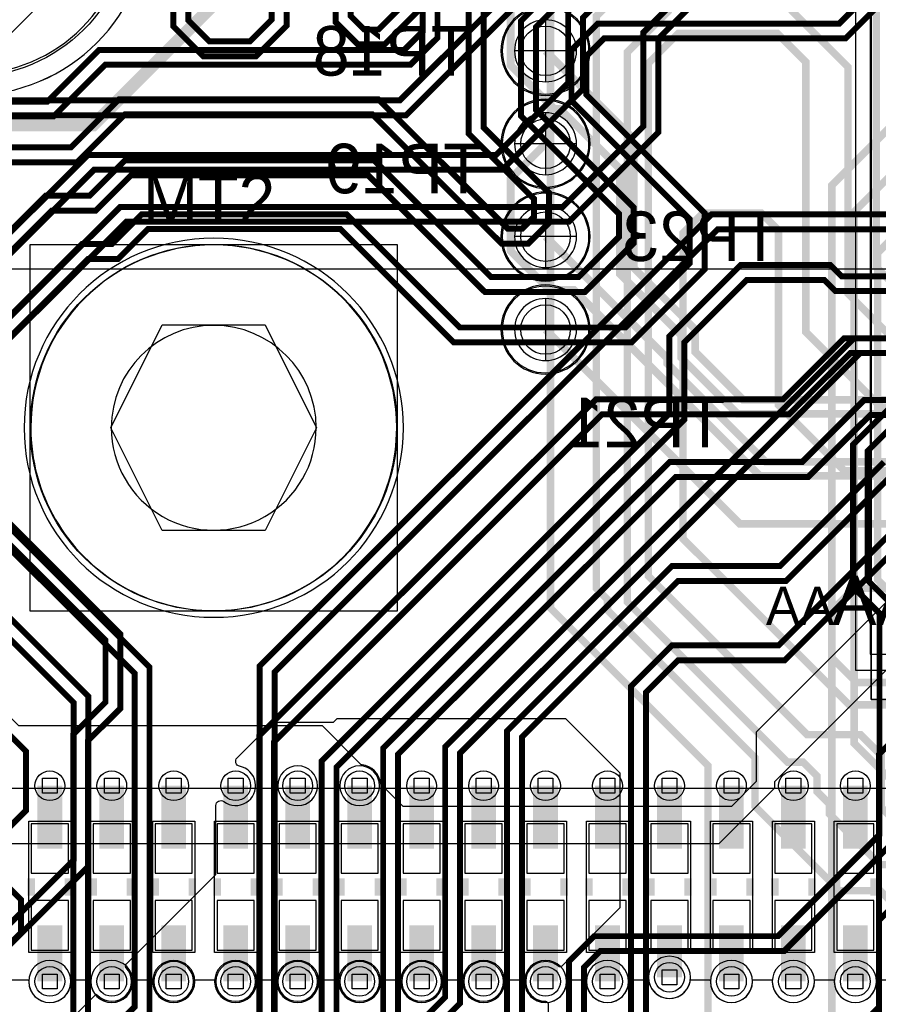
# Model space of a CAD drawing. Extents: x -9303 to 12731, y -3355 to 4522.
# Tile 22 of 51: x 1576 to 2268, y 1680 to 2475. Entities that reach past the tile are written whole.
import ezdxf

# ---------------------------------------------------------------- set-up
doc = ezdxf.new("R2010")
doc.units = 0
for name, color, linetype in [('BG_DIMENSION', 2, 'CONTINUOUS'), ('BG_DXFIN', 231, 'CONTINUOUS'), ('CR_ALL', 2, 'CONTINUOUS'), ('ET_BOTTOM', 1, 'CONTINUOUS'), ('ET_LY3', 103, 'CONTINUOUS'), ('ET_LY5', 7, 'CONTINUOUS'), ('ET_LY6', 7, 'CONTINUOUS'), ('ET_LY8', 213, 'CONTINUOUS'), ('ET_TOP', 5, 'CONTINUOUS'), ('MA_NCLEGEND-1-10', 231, 'CONTINUOUS'), ('PG_ASSEMBLY_BOTTOM', 12, 'CONTINUOUS'), ('PG_ORIGIN', 231, 'CONTINUOUS'), ('PG_PLACE_BOUND_BOTTOM', 254, 'CONTINUOUS'), ('PG_PLACE_BOUND_TOP', 200, 'CONTINUOUS'), ('PG_SILKSCREEN_BOTTOM', 212, 'CONTINUOUS'), ('PG_SILKSCREEN_TOP', 110, 'CONTINUOUS'), ('PIN_BOTTOM', 7, 'CONTINUOUS'), ('PIN_LY2GND', 1, 'CONTINUOUS'), ('PIN_LY3', 110, 'CONTINUOUS'), ('PIN_LY4GND', 254, 'CONTINUOUS'), ('PIN_LY5', 7, 'CONTINUOUS'), ('PIN_LY6', 7, 'CONTINUOUS'), ('PIN_LY7PWR', 254, 'CONTINUOUS'), ('PIN_LY8', 110, 'CONTINUOUS'), ('PIN_LY9GND', 254, 'CONTINUOUS'), ('PIN_PASTEMASK_BOTTOM', 1, 'CONTINUOUS'), ('PIN_SOLDERMASK_BOTTOM', 1, 'CONTINUOUS'), ('PIN_SOLDERMASK_TOP', 5, 'CONTINUOUS'), ('PIN_TOP', 5, 'CONTINUOUS'), ('PKO_BOTTOM', 12, 'CONTINUOUS'), ('RD_SILKSCREEN_BOTTOM', 12, 'CONTINUOUS'), ('RD_SILKSCREEN_TOP', 155, 'CONTINUOUS'), ('RKO_ALL', 110, 'CONTINUOUS'), ('VC_BOTTOM', 254, 'CONTINUOUS'), ('VC_FILMMASKBOTTOM', 1, 'CONTINUOUS'), ('VC_LY2GND', 1, 'CONTINUOUS'), ('VC_LY3', 254, 'CONTINUOUS'), ('VC_LY4GND', 254, 'CONTINUOUS'), ('VC_LY5', 7, 'CONTINUOUS'), ('VC_LY6', 7, 'CONTINUOUS'), ('VC_LY7PWR', 254, 'CONTINUOUS'), ('VC_LY8', 254, 'CONTINUOUS'), ('VC_LY9GND', 254, 'CONTINUOUS'), ('VC_SOLDERMASK_BOTTOM', 1, 'CONTINUOUS'), ('VC_SOLDERMASK_TOP', 5, 'CONTINUOUS'), ('VC_TOP', 5, 'CONTINUOUS'), ('VKO_ALL', 110, 'CONTINUOUS')]:
    doc.layers.add(name, color=color, linetype=linetype)

# ---------------------------------------------------------------- blocks, each defined once
blk = doc.blocks.new('FIGURE_SQUARE')
blk.add_lwpolyline([(-0.5, -0.5), (-0.5, 0.5), (0.5, 0.5), (0.5, -0.5)], close=True)
blk = doc.blocks.new('FIGURE_DIAMOND')
blk.add_lwpolyline([(-0.5, 0), (0, 0.5), (0.5, 0), (0, -0.5)], close=True)
blk = doc.blocks.new('FIGURE_HEX')
blk.add_lwpolyline([(-0.5, 0), (-0.25, 0.5), (0.25, 0.5), (0.5, 0), (0.25, -0.5), (-0.25, -0.5)], close=True)

msp = doc.modelspace()

# ---------------------------------------------------------------- linework, layer by layer
at = {"layer": 'BG_DIMENSION'}
msp.add_lwpolyline([(2250, 3175), (2250, 1950), (3650, 1950), (3650, 3175)], close=True, dxfattribs=at)
msp.add_lwpolyline([(2528.74, 2273.62), (-1056.67, 2273.62)], dxfattribs=at)
at = {"layer": 'BG_DXFIN'}
for points in [[(1663.39, 2559.06, 1.000001), (1407.48, 2559.05, 0.999999), (1663.39, 2559.06)], [(1879.92, 2145.67, 0.999995), (1584.65, 2145.67, 1.000005), (1879.92, 2145.67)], [(1814.96, 2145.67, 0.999991), (1649.61, 2145.67, 1.000009), (1814.96, 2145.67)]]:
    msp.add_lwpolyline(points, format="xyb", dxfattribs=at)
at = {"layer": 'CR_ALL'}
msp.add_lwpolyline([(2262, 3164), (2262, 1963), (3641, 1963), (3641, 3164), (3128, 3164), (3068, 3224), (2363, 3224), (2303, 3164)], close=True, dxfattribs=at)
at = {"layer": 'ET_BOTTOM'}
for points, const_width in [([(2000, 2525), (1971.87, 2496.87), (1971.87, 2438.35), (2007.09, 2403.13), (2011.65, 2403.13), (2060, 2354.78), (2060, 2270), (2109.46, 2220.54), (2109.46, 2202.26), (2154.8, 2156.92), (2316.29, 2156.92), (2327.05, 2167.68), (2511.14, 2167.68), (2522.84, 2179.38), (2522.84, 2183.48), (2545.79, 2206.43), (2656.93, 2206.43), (2668.18, 2217.68), (2866.29, 2217.68), (2884.09, 2199.88), (2884.09, 2156.92), (2903.71, 2137.3)], 6.25), ([(2903.71, 2187.3), (2903.71, 2196.17), (2870.95, 2228.93), (2663.52, 2228.93), (2652.27, 2217.68), (2407.04, 2217.68), (2395.79, 2206.43), (2345.79, 2206.43), (2334.58, 2195.22), (2334.58, 2191.12), (2311.63, 2168.17), (2159.46, 2168.17), (2120.71, 2206.92), (2120.71, 2225.2), (2071.25, 2274.66), (2071.25, 2374.66), (2067.5, 2378.41), (2067.5, 2382.5), (2000, 2450)], 6.25), ([(2000, 2375), (1971.87, 2346.87), (1971.87, 2288.35), (2003.22, 2257), (2022.9, 2257), (2172.98, 2106.92), (2316.29, 2106.92), (2327.05, 2117.68), (2823.33, 2117.68), (2853.71, 2087.3)], 6.25), ([(2853.71, 2187.3), (2822.84, 2156.43), (2345.79, 2156.43), (2334.58, 2145.22), (2334.58, 2141.12), (2311.63, 2118.17), (2177.64, 2118.17), (2098.21, 2197.6), (2098.21, 2201.79), (2000, 2300)], 6.25), ([(2000, 2225), (2156.83, 2068.17), (2311.63, 2068.17), (2322.84, 2079.38), (2322.84, 2083.48), (2345.79, 2106.43), (2784.58, 2106.43), (2803.71, 2087.3)], 6.25), ([(1600, 1806), (1600, 1856.69)], 20), ([(1650, 1806), (1650, 1856.69)], 20), ([(1700, 1806), (1700, 1856.69)], 20), ([(1750, 1806), (1750, 1856.69)], 20), ([(1800, 1806), (1800, 1856.69)], 20), ([(1850, 1806), (1850, 1856.69)], 20), ([(1900, 1806), (1900, 1856.69)], 20), ([(1950, 1806), (1950, 1856.69)], 20), ([(2000, 1806), (2000, 1856.69)], 20), ([(2050, 1806), (2050, 1856.69)], 20), ([(2100, 1806), (2100, 1856.69)], 20), ([(2150, 1806), (2150, 1856.69)], 20), ([(2200, 1806), (2200, 1856.69)], 20), ([(2250, 1806), (2250, 1856.69)], 20), ([(1600, 1744), (1600, 1698.68)], 20), ([(1650, 1744), (1650, 1698.68)], 20), ([(1700, 1744), (1700, 1698.68)], 20), ([(1750, 1744), (1750, 1698.68)], 20), ([(1800, 1744), (1800, 1698.68)], 20), ([(1850, 1744), (1850, 1698.68)], 20), ([(1900, 1744), (1900, 1698.68)], 20), ([(1950, 1744), (1950, 1698.68)], 20), ([(2000, 1744), (2000, 1698.68)], 20), ([(2050, 1744), (2050, 1698.68)], 20), ([(2100, 1744), (2100, 1702)], 20), ([(2150, 1744), (2150, 1698.68)], 20), ([(2200, 1744), (2200, 1698.68)], 20), ([(2250, 1744), (2250, 1698.68)], 20)]:
    msp.add_lwpolyline(points, dxfattribs=dict(at, const_width=const_width))
msp.add_lwpolyline([(1567.08, 1700), (1582.92, 1700), (1582.99, 1698.07, 0.964782), (1617.01, 1698.07), (1617.08, 1700), (1632.92, 1700), (1632.99, 1698.07, 0.964782), (1667.01, 1698.07), (1667.08, 1700), (1682.92, 1700), (1682.99, 1698.07, 0.964782), (1717.01, 1698.07), (1717.08, 1700), (1732.92, 1700), (1732.99, 1698.07, 0.964782), (1767.01, 1698.07), (1767.08, 1700), (1782.92, 1700), (1782.99, 1698.07, 0.964782), (1817.01, 1698.07), (1817.08, 1700), (1832.92, 1700), (1832.99, 1698.07, 0.964782), (1867.01, 1698.07), (1867.08, 1700), (1882.92, 1700), (1882.99, 1698.07, 0.964782), (1917.01, 1698.07), (1917.08, 1700), (1932.92, 1700), (1932.99, 1698.07, 0.964782), (1967.01, 1698.07), (1967.08, 1700), (1982.92, 1700), (1982.99, 1698.07, 0.964782), (2017.01, 1698.07), (2017.08, 1700), (2032.92, 1700), (2032.99, 1698.07, 0.964782), (2067.01, 1698.07), (2067.08, 1700), (2083.02, 1700), (2083.36, 1698.42, 0.807738), (2116.64, 1698.42), (2116.98, 1700), (2132.92, 1700), (2132.99, 1698.07, 0.964782), (2167.01, 1698.07), (2167.08, 1700), (2182.92, 1700), (2182.99, 1698.07, 0.964782), (2217.01, 1698.07), (2217.08, 1700), (2232.92, 1700), (2232.99, 1698.07, 0.964782), (2267.01, 1698.07), (2267.08, 1700), (2282.92, 1700)], format="xyb", dxfattribs=at)
at = {"layer": 'ET_LY3', "const_width": 4.8}
for points in [[(2453.71, 2985.4), (2485, 2954.11), (2485, 2873), (2466, 2854), (2280.13, 2854), (2232.19, 2806.06), (2232.19, 2597.06), (2176.9, 2541.77), (2095.16, 2541.77), (2030.25, 2476.86), (2030.25, 2419.16), (1965.09, 2354), (1635.75, 2354), (1505.6, 2223.85), (1505.6, 2054.34), (1631.2, 1928.74), (1631.2, 1791.73), (1563.89, 1724.42), (1197.29, 1724.42), (1141.39, 1668.52)], [(2403.71, 2985.4), (2435, 2954.11), (2435, 2920), (2420, 2905), (2248.04, 2905), (1842.75, 2499.71), (1842.75, 2478.06), (1853.56, 2467.25), (1865.14, 2467.25), (2138.88, 2740.99), (2168.79, 2740.99), (2183.81, 2725.97), (2183.81, 2694.43), (1887.38, 2398), (1567.96, 2398), (1455.11, 2285.15), (1455.11, 2043.26), (1552.47, 1945.9), (1552.47, 1913.73), (1529.03, 1890.29), (1188.58, 1890.29), (1166.94, 1868.65)], [(2453.71, 2935.4), (2453.71, 2955.71), (2457, 2959), (2463.13, 2959), (2473, 2949.13), (2473, 2877.98), (2461.02, 2866), (2275.15, 2866), (2220.19, 2811.04), (2220.19, 2602.04), (2171.92, 2553.77), (2090.18, 2553.77), (2018.25, 2481.84), (2018.25, 2424.14), (1960.11, 2366), (1630.77, 2366), (1493.6, 2228.83), (1493.6, 2049.36), (1619.2, 1923.76), (1619.2, 1796.71), (1558.91, 1736.42), (1192.31, 1736.42), (1129.39, 1673.5)], [(1830.75, 2504.69), (1830.75, 2473.08), (1848.58, 2455.25), (1870.12, 2455.25), (2143.86, 2728.99)], [(2171.81, 2699.41), (1882.4, 2410), (1562.98, 2410), (1443.11, 2290.13), (1443.11, 2038.28), (1540.47, 1940.92), (1540.47, 1918.71), (1524.05, 1902.29), (1183.6, 1902.29), (1154.94, 1873.63)], [(1779.06, 2528.71), (1779.06, 2475.23), (1761.44, 2457.61), (1728.73, 2457.61), (1711.71, 2474.63), (1711.71, 2648.91)], [(1791.06, 2523.73), (1791.06, 2470.25), (1766.42, 2445.61), (1723.75, 2445.61), (1699.71, 2469.65), (1699.71, 2643.93)], [(2118.6, 2504.5), (2078.93, 2464.83), (2078.93, 2389.1), (2013.83, 2324), (1656.83, 2324), (1550.07, 2217.24), (1550.07, 2065.77), (1668.46, 1947.38), (1668.46, 1678.15), (1660.04, 1669.73)], [(2123.58, 2492.5), (2090.93, 2459.85), (2090.93, 2384.12), (2018.81, 2312), (1661.81, 2312), (1562.07, 2212.26), (1562.07, 2070.75), (1680.46, 1952.36), (1680.46, 1673.17)], [(3051.81, 2187.3), (3034.56, 2204.55), (3034.56, 2204.54), (3034.46, 2204.54), (3009, 2230), (2552, 2230), (2490, 2292), (2490, 2303.12), (2475.12, 2318), (2134, 2318), (1769.43, 1953.43), (1769.43, 1652.31), (1426.86, 1309.74), (1354.75, 1309.74), (1221.33, 1176.32), (1221.33, 1053.71), (1144.42, 976.8)], [(3051.81, 2137.3), (3051.81, 2160.2), (3033, 2179.01), (3033, 2189.02), (3004.02, 2218), (2547.02, 2218), (2478, 2287.02), (2478, 2298.14), (2470.14, 2306), (2138.98, 2306), (1781.43, 1948.45), (1781.43, 1647.33), (1431.84, 1297.74), (1359.73, 1297.74), (1233.33, 1171.34), (1233.33, 1048.73), (1156.42, 971.82)], [(2467, 2268), (2238.98, 2268), (2229.98, 2277), (2157.28, 2277), (2099.99, 2219.71), (2099.99, 2157.31), (1819.33, 1876.65), (1819.33, 1638.65), (1431.48, 1250.8), (1357, 1250.8), (1265.22, 1159.02)], [(2462.02, 2256), (2234, 2256), (2225, 2265), (2162.26, 2265), (2111.99, 2214.73), (2111.99, 2152.33), (1831.33, 1871.67), (1831.33, 1633.67), (1436.46, 1238.8), (1361.98, 1238.8), (1277.22, 1154.04)], [(2417.98, 2218), (2249.02, 2218), (1919, 1887.98), (1919, 1685.98), (1306.06, 1073.04)], [(2413, 2206), (2254, 2206), (1931, 1883), (1931, 1681), (1318.06, 1068.06)], [(2284.32, 2168.3), (2248, 2131.98), (2248, 2017.37), (2269.47, 1995.9), (2269.47, 1817.15), (2187.54, 1735.22), (2039.24, 1735.22), (2019, 1714.98), (2019, 1666)], [(2289.3, 2156.3), (2260, 2127), (2260, 2022.35), (2281.47, 2000.88)], [(2369, 1848), (2269, 1748), (2269, 1678), (2208, 1617), (2114, 1617), (2078.05, 1581.05), (2078.05, 1537.04), (2092.77, 1522.32), (2092.77, 1499.23), (2052.91, 1459.37), (1982.01, 1459.37), (1874.02, 1351.38), (1874.02, 1326.22), (1891.39, 1308.85), (1920.28, 1308.85), (1995.25, 1383.82), (2011.61, 1383.82), (2027.84, 1367.59), (2027.84, 1347.13), (1783.7, 1102.99)], [(2281.47, 1812.17), (2192.52, 1723.22), (2044.22, 1723.22), (2031, 1710), (2031, 1661.02), (1967.98, 1598), (1923, 1598), (1580.71, 1255.71), (1580.71, 1245.14), (1590.64, 1235.21), (1605.95, 1235.21), (1878.2, 1507.46), (1906.15, 1507.46), (1922.98, 1490.63), (1922.98, 1462.1), (1679.28, 1218.4), (1679.28, 1200.37), (1691.01, 1188.64), (1714.43, 1188.64), (1824.72, 1298.93), (1849.95, 1298.93), (1876.4, 1272.48), (1876.4, 1235.64), (1777.42, 1136.66)]]:
    msp.add_lwpolyline(points, dxfattribs=at)
at = {"layer": 'ET_LY5'}
for points, const_width in [([(265, 1815), (355, 1905), (355, 2260), (485, 2390), (1635, 2390), (1967.5, 2722.5), (2027.5, 2722.5), (2115, 2810), (2330, 2810), (2353.71, 2833.71), (2353.71, 2835.4)], 10), ([(2195, 1560), (2131, 1624), (2131, 1873), (2004, 2000), (2004, 2586), (2172.4, 2754.4), (2372.71, 2754.4), (2403.71, 2785.4)], 6), ([(2403.71, 2287.3), (2372.71, 2256.3), (2286, 2256.3), (2267, 2275.3), (2267, 2486), (2228, 2525), (2088, 2525), (2041, 2478), (2041, 2016), (2050, 2007), (2050, 1998.37), (2169, 1879.37), (2169, 1840), (2237, 1772), (2270, 1772), (2385, 1657)], 6), ([(2555, 1662), (2531, 1686), (2531, 1708.56), (2510.56, 1729), (2353, 1729), (2289, 1793), (2270, 1793), (2229, 1834), (2229, 1842), (2219, 1852), (2219, 1864.57), (2207.88, 1875.69), (2195.31, 1875.69), (2066, 2005), (2066, 2449), (2100, 2483)], 6), ([(2198, 2483), (2244, 2437), (2244, 2254), (2284, 2214), (2365.71, 2214), (2384.71, 2233), (2384.71, 2245.18), (2400.83, 2261.3), (2404.59, 2261.3), (2422.71, 2279.42), (2422.71, 2295.18), (2404.58, 2313.31), (2400.82, 2313.31), (2384.71, 2329.42), (2384.71, 2368.3), (2403.71, 2387.3)], 6), ([(2403.71, 2237.3), (2403.71, 2217.71), (2383, 2197), (2383, 2182), (2363, 2162), (2271, 2162), (2210, 2223), (2210, 2441), (2187, 2464), (2107, 2464), (2083, 2440), (2083, 2026), (2211, 1898), (2254, 1898), (2271, 1881), (2271, 1839), (2358, 1752), (2526.88, 1752), (2571, 1707.88), (2571, 1681), (2590, 1662)], 6), ([(2625, 1662), (2625, 1703.88), (2540.88, 1788), (2387, 1788), (2332, 1843), (2332, 1882), (2292, 1922), (2245, 1922), (2111, 2056), (2111, 2303), (2127, 2319), (2174, 2319), (2188, 2305), (2188, 2164), (2241, 2111), (2415, 2111), (2431, 2127), (2431, 2244), (2450, 2263), (2462, 2263), (2473, 2274), (2473, 2418.01), (2453.71, 2437.3)], 6), ([(2880, 1950), (2814, 2016), (2249, 2016), (2231, 1998), (2231, 1960), (2251, 1940), (2315, 1940), (2360, 1895), (2360, 1862), (2411, 1811), (2594, 1811), (2669, 1736), (2669, 1690.8), (2660, 1681.8), (2660, 1662)], 6)]:
    msp.add_lwpolyline(points, dxfattribs=dict(at, const_width=const_width))
msp.add_lwpolyline([(1294, 1345), (1637.49, 1688.49), (1638.9, 1687.13, 0.98033), (1661.55, 1709.78, -0.408362), (1661.58, 1712.58), (1734, 1785), (1734, 1840.67, -0.617682), (1740.4, 1843.87, 1.250485), (1753.18, 1872.39, -0.598659), (1751.14, 1879.14), (1780, 1908), (1829, 1908), (1832, 1911), (2016, 1911), (2060, 1867), (2060, 1758), (2013.04, 1711.04, -0.390619), (2010.33, 1710.92, 1.430248), (2000, 1682.66, -0.414259), (2002, 1680.66), (2002, 1278)], format="xyb", dxfattribs=at)
for points in [[(1816.02, 1856.69, 1), (1783.98, 1856.69, 1)], [(1866.02, 1856.69, 1), (1833.98, 1856.69, 1)], [(1716.02, 1698.68, 1), (1683.98, 1698.68, 1)], [(1766.02, 1698.68, 1), (1733.98, 1698.68, 1)], [(1816.02, 1698.68, 1), (1783.98, 1698.68, 1)], [(1866.02, 1698.68, 1), (1833.98, 1698.68, 1)], [(1916.02, 1698.68, 1), (1883.98, 1698.68, 1)], [(1966.02, 1698.68, 1), (1933.98, 1698.68, 1)]]:
    msp.add_lwpolyline(points, format="xyb", close=True, dxfattribs=at)
at = {"layer": 'ET_LY6', "const_width": 6}
for points in [[(2403.71, 2437.3), (2384.71, 2418.3), (2307.83, 2418.3), (2231, 2341.47), (2231, 1672.12), (2358.12, 1545), (3071, 1545), (3116, 1590)], [(2353.71, 2387.3), (2327.41, 2361), (2290, 2361), (2249, 2320), (2249, 1891), (2281, 1859), (2281, 1654), (2316, 1619), (2343, 1619), (2375, 1587), (2724, 1587), (2744, 1567), (3057, 1567), (3081, 1591), (3081, 1613), (3035, 1659), (3032, 1659)], [(2289, 2308), (2268, 2287), (2268, 2023), (2327, 1964)]]:
    msp.add_lwpolyline(points, dxfattribs=at)
at = {"layer": 'ET_LY8', "const_width": 4.8}
for points in [[(2453.71, 3035.4), (2473, 3016.11), (2473, 2977.98), (2462.02, 2967), (2282.02, 2967), (2207, 2891.98), (2207, 2662), (2155.74, 2610.74), (1748.79, 2610.74), (1725.97, 2587.92), (1725.97, 2544.28), (1758.49, 2511.76), (1885.57, 2511.76), (1900.82, 2496.51), (1900.82, 2465.58), (1886.03, 2450.79), (1639.79, 2450.79), (1598, 2409), (1424, 2409), (1371, 2356), (1371, 2078.99), (957.2, 1665.19)], [(2503.71, 3035.4), (2485, 3016.69), (2485, 2977), (2463, 2955), (2287, 2955), (2219, 2887), (2219, 2657.02), (2160.72, 2598.74), (1753.77, 2598.74), (1737.97, 2582.94), (1737.97, 2549.26), (1763.47, 2523.76), (1890.55, 2523.76), (1912.82, 2501.49), (1912.82, 2460.6), (1891.01, 2438.79), (1644.77, 2438.79), (1602.98, 2397), (1428.98, 2397), (1383, 2351.02), (1383, 2074.01), (969.2, 1660.21)], [(2283, 2518), (2237, 2472), (2042.22, 2472), (2020.96, 2450.74), (2020.96, 2409.55), (2116.37, 2314.14), (2116.37, 2278.5), (2064.5, 2226.63), (1930.86, 2226.63), (1839.4, 2318.09), (1674.11, 2318.09), (1650.02, 2294), (1625.94, 2294), (1548.98, 2217.04), (1548.98, 2070.13), (1644.93, 1974.18), (1644.93, 1924.06), (1618.92, 1898.05), (1618.92, 1664.04)], [(2015.1, 2509), (1980.27, 2474.17), (1980.27, 2397.4), (2059.18, 2318.49), (2059.18, 2299.76), (2026.75, 2267.33), (1956, 2267.33), (1861.85, 2361.48), (1660.5, 2361.48), (1632.02, 2333), (1596.57, 2333), (1500.56, 2236.99)], [(2287.98, 2506), (2241.98, 2460), (2047.2, 2460), (2032.96, 2445.76), (2032.96, 2414.53), (2128.37, 2319.12), (2128.37, 2273.52), (2069.48, 2214.63), (1925.88, 2214.63), (1834.42, 2306.09), (1679.09, 2306.09), (1655, 2282), (1630.92, 2282), (1560.98, 2212.06), (1560.98, 2075.11), (1656.93, 1979.16), (1656.93, 1919.08), (1630.92, 1893.07), (1630.92, 1659.06)], [(1938.03, 2497.37), (1938.03, 2383.15), (1990.8, 2330.38), (1990.8, 2316.1), (1981.13, 2306.43), (1969.58, 2306.43), (1865.12, 2410.89), (1655.89, 2410.89), (1617, 2372), (1498.02, 2372), (1421, 2294.98), (1421, 2072.98), (1175.08, 1827.06), (1175.08, 1651.38), (1207.2, 1619.26), (1337.16, 1619.26), (1379.31, 1577.11), (1439.45, 1577.11), (1456.18, 1560.38), (1456.18, 1540.29), (1440.78, 1524.89), (1379.35, 1524.89), (1082.27, 1227.81)], [(2020.08, 2497), (1992.27, 2469.19), (1992.27, 2402.38), (2071.18, 2323.47), (2071.18, 2294.78), (2031.73, 2255.33), (1951.02, 2255.33), (1856.87, 2349.48), (1665.48, 2349.48), (1637, 2321), (1601.55, 2321), (1512.56, 2232.01)], [(1950.03, 2492.39), (1950.03, 2388.13), (2002.8, 2335.36), (2002.8, 2311.12), (1986.11, 2294.43), (1964.6, 2294.43), (1860.14, 2398.89), (1660.87, 2398.89), (1621.98, 2360), (1503, 2360), (1433, 2290), (1433, 2068), (1187.08, 1822.08), (1187.08, 1656.36), (1212.18, 1631.26), (1342.14, 1631.26), (1384.29, 1589.11), (1444.43, 1589.11), (1468.18, 1565.36), (1468.18, 1535.31), (1445.76, 1512.89), (1384.33, 1512.89), (1094.27, 1222.83)], [(2523.01, 2218), (2241.02, 2218), (2191.62, 2168.6), (2040.6, 2168.6), (1769, 1897), (1769, 1649.02), (1812, 1606.02), (1812, 1353), (1780, 1321), (1688.02, 1321), (1631, 1263.98), (1631, 1149)], [(2518.03, 2206), (2246, 2206), (2196.6, 2156.6), (2045.58, 2156.6), (1781, 1892.02), (1781, 1654), (1824, 1611), (1824, 1348.02), (1784.98, 1309), (1693, 1309), (1643, 1259), (1643, 1144.02)], [(2623.01, 2168), (2257, 2168), (2207, 2118), (2100.02, 2118), (1869, 1886.98), (1869, 1314), (1830, 1275), (1714.02, 1275), (1683, 1243.98), (1683, 1176.02), (1718.02, 1141)], [(2618.03, 2156), (2261.98, 2156), (2211.98, 2106), (2105, 2106), (1881, 1882), (1881, 1309.02), (1834.98, 1263), (1719, 1263), (1695, 1239), (1695, 1181), (1723, 1153)], [(2273.02, 2118), (2189.02, 2034), (2102.02, 2034), (1969, 1900.98), (1969, 1156.98)], [(2278, 2106), (2194, 2022), (2107, 2022), (1981, 1896), (1981, 1152)], [(2286.02, 2068), (2188.02, 1970), (2102, 1970), (2069, 1937), (2069, 1555.98), (2034.99, 1521.97), (2034.99, 1496.03), (2053, 1478.02), (2053, 1420), (2010, 1377), (2010, 1226.02), (2091.02, 1145)], [(2291, 2056), (2193, 1958), (2106.98, 1958), (2081, 1932.02), (2081, 1551), (2046.99, 1516.99), (2046.99, 1501.01), (2065, 1483), (2065, 1415.02), (2022, 1372.02), (2022, 1231), (2096, 1157)], [(2344.02, 1957), (2269, 1881.98), (2269, 1604.02), (2274, 1599.02)], [(1566.96, 1898.36), (1580.71, 1884.61), (1580.71, 1836.59), (1563.67, 1819.55)], [(1561.42, 1780.1), (1576.82, 1764.7), (1576.82, 1738.12), (1562.76, 1724.06)]]:
    msp.add_lwpolyline(points, dxfattribs=at)
at = {"layer": 'ET_TOP'}
msp.add_lwpolyline([(2290.68, 2020.68), (2170, 1900), (2170, 1860), (2150, 1840), (1885, 1840), (1866.98, 1858.02), (1866.9, 1858.71, 0.346124), (1852.02, 1873.59), (1851.33, 1873.67), (1820, 1905), (1575, 1905), (1355, 2125), (1355, 2790)], format="xyb", dxfattribs=at)
for points in [[(1680.45, 2559.06, 1), (1390.41, 2559.06, 1)], [(1885.3, 2145.67, 1), (1579.26, 2145.67, 1)], [(2117.02, 1702, 1), (2082.98, 1702, 1)], [(1617.02, 1698.68, 1), (1582.98, 1698.68, 1)], [(1667.02, 1698.68, 1), (1632.98, 1698.68, 1)], [(1717.02, 1698.68, 1), (1682.98, 1698.68, 1)], [(1767.02, 1698.68, 1), (1732.98, 1698.68, 1)], [(1817.02, 1698.68, 1), (1782.98, 1698.68, 1)], [(1867.02, 1698.68, 1), (1832.98, 1698.68, 1)], [(1917.02, 1698.68, 1), (1882.98, 1698.68, 1)], [(1967.02, 1698.68, 1), (1932.98, 1698.68, 1)], [(2017.02, 1698.68, 1), (1982.98, 1698.68, 1)], [(2067.02, 1698.68, 1), (2032.98, 1698.68, 1)], [(2167.02, 1698.68, 1), (2132.98, 1698.68, 1)], [(2217.02, 1698.68, 1), (2182.98, 1698.68, 1)], [(2267.02, 1698.68, 1), (2232.98, 1698.68, 1)]]:
    msp.add_lwpolyline(points, format="xyb", close=True, dxfattribs=at)
msp.add_lwpolyline([(1115, 1645), (1280, 1810), (2140, 1810), (2185, 1855), (2185, 1860), (2318, 1993)], dxfattribs=at)
at = {"layer": 'PG_ASSEMBLY_BOTTOM'}
for points in [[(2035, 2450, 1), (1965, 2450, 1), (2035, 2450)], [(2035, 2375, 1), (1965, 2375, 1), (2035, 2375)], [(2035, 2300, 1), (1965, 2300, 1), (2035, 2300)], [(2035, 2225, 1), (1965, 2225, 1), (2035, 2225)]]:
    msp.add_lwpolyline(points, format="xyb", dxfattribs=at)
at = {"layer": 'PG_ASSEMBLY_BOTTOM', "const_width": 6}
for points in [[(1585, 1782), (1585, 1768)], [(1615, 1782), (1615, 1768)], [(1635, 1782), (1635, 1768)], [(1665, 1782), (1665, 1768)], [(1685, 1782), (1685, 1768)], [(1715, 1782), (1715, 1768)], [(1735, 1782), (1735, 1768)], [(1765, 1782), (1765, 1768)], [(1785, 1782), (1785, 1768)], [(1815, 1782), (1815, 1768)], [(1835, 1782), (1835, 1768)], [(1865, 1782), (1865, 1768)], [(1885, 1782), (1885, 1768)], [(1915, 1782), (1915, 1768)], [(1935, 1782), (1935, 1768)], [(1965, 1782), (1965, 1768)], [(1985, 1782), (1985, 1768)], [(2015, 1782), (2015, 1768)], [(2035, 1782), (2035, 1768)], [(2065, 1782), (2065, 1768)], [(2085, 1782), (2085, 1768)], [(2115, 1782), (2115, 1768)], [(2135, 1782), (2135, 1768)], [(2165, 1782), (2165, 1768)], [(2185, 1782), (2185, 1768)], [(2215, 1782), (2215, 1768)], [(2235, 1782), (2235, 1768)], [(2265, 1782), (2265, 1768)]]:
    msp.add_lwpolyline(points, dxfattribs=at)
at = {"layer": 'PG_ORIGIN'}
for points in [[(2025, 2450, 1), (1975, 2450, 1), (2025, 2450)], [(2025, 2375, 1), (1975, 2375, 1), (2025, 2375)], [(2025, 2300, 1), (1975, 2300, 1), (2025, 2300)], [(2025, 2225, 1), (1975, 2225, 1), (2025, 2225)]]:
    msp.add_lwpolyline(points, format="xyb", dxfattribs=at)
for points in [[(2000, 2475), (2000, 2425)], [(2025, 2450), (1975, 2450)], [(2000, 2400), (2000, 2350)], [(2025, 2375), (1975, 2375)], [(2000, 2325), (2000, 2275)], [(2025, 2300), (1975, 2300)], [(2000, 2250), (2000, 2200)], [(2025, 2225), (1975, 2225)]]:
    msp.add_lwpolyline(points, dxfattribs=at)
at = {"layer": 'PG_PLACE_BOUND_BOTTOM'}
for points in [[(2036, 2450, 1), (1964, 2450, 1)], [(2036, 2375, 1), (1964, 2375, 1)], [(2036, 2300, 1), (1964, 2300, 1)], [(2036, 2225, 1), (1964, 2225, 1)]]:
    msp.add_lwpolyline(points, format="xyb", close=True, dxfattribs=at)
for points in [[(1617, 1828), (1617, 1722), (1583, 1722), (1583, 1828)], [(1667, 1828), (1667, 1722), (1633, 1722), (1633, 1828)], [(1717, 1828), (1717, 1722), (1683, 1722), (1683, 1828)], [(1767, 1828), (1767, 1722), (1733, 1722), (1733, 1828)], [(1817, 1828), (1817, 1722), (1783, 1722), (1783, 1828)], [(1867, 1828), (1867, 1722), (1833, 1722), (1833, 1828)], [(1917, 1828), (1917, 1722), (1883, 1722), (1883, 1828)], [(1967, 1828), (1967, 1722), (1933, 1722), (1933, 1828)], [(2017, 1828), (2017, 1722), (1983, 1722), (1983, 1828)], [(2067, 1828), (2067, 1722), (2033, 1722), (2033, 1828)], [(2117, 1828), (2117, 1722), (2083, 1722), (2083, 1828)], [(2167, 1828), (2167, 1722), (2133, 1722), (2133, 1828)], [(2217, 1828), (2217, 1722), (2183, 1722), (2183, 1828)], [(2267, 1828), (2267, 1722), (2233, 1722), (2233, 1828)]]:
    msp.add_lwpolyline(points, close=True, dxfattribs=at)
at = {"layer": 'PG_PLACE_BOUND_TOP'}
for points in [[(2362.76, 3196.35), (3642.76, 3196.35), (3642.76, 1926.35), (2262.76, 1926.35), (2262.76, 3096.35)], [(1584.28, 1997.67), (1584.28, 2293.67), (1880.28, 2293.67), (1880.28, 1997.67)]]:
    msp.add_lwpolyline(points, close=True, dxfattribs=at)
msp.add_lwpolyline([(1680.43, 2559.06, 1), (1390.43, 2559.06, 1)], format="xyb", close=True, dxfattribs=at)
at = {"layer": 'PG_SILKSCREEN_BOTTOM'}
for points in [[(2035, 2450, 1), (1965, 2450, 1), (2035, 2450)], [(2035, 2375, 1), (1965, 2375, 1), (2035, 2375)], [(2035, 2300, 1), (1965, 2300, 1), (2035, 2300)], [(2035, 2225, 1), (1965, 2225, 1), (2035, 2225)]]:
    msp.add_lwpolyline(points, format="xyb", dxfattribs=at)
at = {"layer": 'PG_SILKSCREEN_BOTTOM', "const_width": 6}
for points in [[(1585, 1782), (1585, 1768)], [(1615, 1782), (1615, 1768)], [(1635, 1782), (1635, 1768)], [(1665, 1782), (1665, 1768)], [(1685, 1782), (1685, 1768)], [(1715, 1782), (1715, 1768)], [(1735, 1782), (1735, 1768)], [(1765, 1782), (1765, 1768)], [(1785, 1782), (1785, 1768)], [(1815, 1782), (1815, 1768)], [(1835, 1782), (1835, 1768)], [(1865, 1782), (1865, 1768)], [(1885, 1782), (1885, 1768)], [(1915, 1782), (1915, 1768)], [(1935, 1782), (1935, 1768)], [(1965, 1782), (1965, 1768)], [(1985, 1782), (1985, 1768)], [(2015, 1782), (2015, 1768)], [(2035, 1782), (2035, 1768)], [(2065, 1782), (2065, 1768)], [(2085, 1782), (2085, 1768)], [(2115, 1782), (2115, 1768)], [(2135, 1782), (2135, 1768)], [(2165, 1782), (2165, 1768)], [(2185, 1782), (2185, 1768)], [(2215, 1782), (2215, 1768)], [(2235, 1782), (2235, 1768)], [(2265, 1782), (2265, 1768)]]:
    msp.add_lwpolyline(points, dxfattribs=at)
at = {"layer": 'PG_SILKSCREEN_TOP'}
msp.add_lwpolyline([(2302.76, 3136.35), (2262.76, 3096.35), (2262.76, 1926.35), (3642.76, 1926.35), (3642.76, 3196.35), (2362.76, 3196.35), (2302.76, 3136.35)], dxfattribs=at)
at = {"layer": 'PIN_BOTTOM'}
for points in [[(1615, 1786), (1615, 1826), (1585, 1826), (1585, 1786)], [(1665, 1786), (1665, 1826), (1635, 1826), (1635, 1786)], [(1715, 1786), (1715, 1826), (1685, 1826), (1685, 1786)], [(1765, 1786), (1765, 1826), (1735, 1826), (1735, 1786)], [(1815, 1786), (1815, 1826), (1785, 1826), (1785, 1786)], [(1865, 1786), (1865, 1826), (1835, 1826), (1835, 1786)], [(1915, 1786), (1915, 1826), (1885, 1826), (1885, 1786)], [(1965, 1786), (1965, 1826), (1935, 1826), (1935, 1786)], [(2015, 1786), (2015, 1826), (1985, 1826), (1985, 1786)], [(2065, 1786), (2065, 1826), (2035, 1826), (2035, 1786)], [(2115, 1786), (2115, 1826), (2085, 1826), (2085, 1786)], [(2165, 1786), (2165, 1826), (2135, 1826), (2135, 1786)], [(2215, 1786), (2215, 1826), (2185, 1826), (2185, 1786)], [(2265, 1786), (2265, 1826), (2235, 1826), (2235, 1786)], [(1615, 1724), (1615, 1764), (1585, 1764), (1585, 1724)], [(1665, 1724), (1665, 1764), (1635, 1764), (1635, 1724)], [(1715, 1724), (1715, 1764), (1685, 1764), (1685, 1724)], [(1765, 1724), (1765, 1764), (1735, 1764), (1735, 1724)], [(1815, 1724), (1815, 1764), (1785, 1764), (1785, 1724)], [(1865, 1724), (1865, 1764), (1835, 1764), (1835, 1724)], [(1915, 1724), (1915, 1764), (1885, 1764), (1885, 1724)], [(1965, 1724), (1965, 1764), (1935, 1764), (1935, 1724)], [(2015, 1724), (2015, 1764), (1985, 1764), (1985, 1724)], [(2065, 1724), (2065, 1764), (2035, 1764), (2035, 1724)], [(2115, 1724), (2115, 1764), (2085, 1764), (2085, 1724)], [(2165, 1724), (2165, 1764), (2135, 1764), (2135, 1724)], [(2215, 1724), (2215, 1764), (2185, 1764), (2185, 1724)], [(2265, 1724), (2265, 1764), (2235, 1764), (2235, 1724)]]:
    msp.add_lwpolyline(points, close=True, dxfattribs=at)
for centre, radius in [((2000, 2450), 20), ((2000, 2375), 20), ((2000, 2300), 20), ((1732.28, 2145.67), 148), ((2000, 2225), 20)]:
    msp.add_circle(centre, radius, dxfattribs=at)
at = {"layer": 'PIN_LY2GND'}
msp.add_circle((1732.28, 2145.67), 148, dxfattribs=at)
at = {"layer": 'PIN_LY3'}
msp.add_circle((1732.28, 2145.67), 148, dxfattribs=at)
at = {"layer": 'PIN_LY4GND'}
msp.add_circle((1732.28, 2145.67), 148, dxfattribs=at)
at = {"layer": 'PIN_LY5'}
msp.add_circle((1732.28, 2145.67), 148, dxfattribs=at)
at = {"layer": 'PIN_LY6'}
msp.add_circle((1732.28, 2145.67), 148, dxfattribs=at)
at = {"layer": 'PIN_LY7PWR'}
msp.add_circle((1732.28, 2145.67), 148, dxfattribs=at)
at = {"layer": 'PIN_LY8'}
msp.add_circle((1732.28, 2145.67), 148, dxfattribs=at)
at = {"layer": 'PIN_LY9GND'}
msp.add_circle((1732.28, 2145.67), 148, dxfattribs=at)
at = {"layer": 'PIN_PASTEMASK_BOTTOM'}
for points in [[(1615, 1786), (1615, 1826), (1585, 1826), (1585, 1786)], [(1665, 1786), (1665, 1826), (1635, 1826), (1635, 1786)], [(1715, 1786), (1715, 1826), (1685, 1826), (1685, 1786)], [(1765, 1786), (1765, 1826), (1735, 1826), (1735, 1786)], [(1815, 1786), (1815, 1826), (1785, 1826), (1785, 1786)], [(1865, 1786), (1865, 1826), (1835, 1826), (1835, 1786)], [(1915, 1786), (1915, 1826), (1885, 1826), (1885, 1786)], [(1965, 1786), (1965, 1826), (1935, 1826), (1935, 1786)], [(2015, 1786), (2015, 1826), (1985, 1826), (1985, 1786)], [(2065, 1786), (2065, 1826), (2035, 1826), (2035, 1786)], [(2115, 1786), (2115, 1826), (2085, 1826), (2085, 1786)], [(2165, 1786), (2165, 1826), (2135, 1826), (2135, 1786)], [(2215, 1786), (2215, 1826), (2185, 1826), (2185, 1786)], [(2265, 1786), (2265, 1826), (2235, 1826), (2235, 1786)], [(1615, 1724), (1615, 1764), (1585, 1764), (1585, 1724)], [(1665, 1724), (1665, 1764), (1635, 1764), (1635, 1724)], [(1715, 1724), (1715, 1764), (1685, 1764), (1685, 1724)], [(1765, 1724), (1765, 1764), (1735, 1764), (1735, 1724)], [(1815, 1724), (1815, 1764), (1785, 1764), (1785, 1724)], [(1865, 1724), (1865, 1764), (1835, 1764), (1835, 1724)], [(1915, 1724), (1915, 1764), (1885, 1764), (1885, 1724)], [(1965, 1724), (1965, 1764), (1935, 1764), (1935, 1724)], [(2015, 1724), (2015, 1764), (1985, 1764), (1985, 1724)], [(2065, 1724), (2065, 1764), (2035, 1764), (2035, 1724)], [(2115, 1724), (2115, 1764), (2085, 1764), (2085, 1724)], [(2165, 1724), (2165, 1764), (2135, 1764), (2135, 1724)], [(2215, 1724), (2215, 1764), (2185, 1764), (2185, 1724)], [(2265, 1724), (2265, 1764), (2235, 1764), (2235, 1724)]]:
    msp.add_lwpolyline(points, close=True, dxfattribs=at)
at = {"layer": 'PIN_SOLDERMASK_BOTTOM'}
for points in [[(1615, 1786), (1615, 1826), (1585, 1826), (1585, 1786)], [(1665, 1786), (1665, 1826), (1635, 1826), (1635, 1786)], [(1715, 1786), (1715, 1826), (1685, 1826), (1685, 1786)], [(1765, 1786), (1765, 1826), (1735, 1826), (1735, 1786)], [(1815, 1786), (1815, 1826), (1785, 1826), (1785, 1786)], [(1865, 1786), (1865, 1826), (1835, 1826), (1835, 1786)], [(1915, 1786), (1915, 1826), (1885, 1826), (1885, 1786)], [(1965, 1786), (1965, 1826), (1935, 1826), (1935, 1786)], [(2015, 1786), (2015, 1826), (1985, 1826), (1985, 1786)], [(2065, 1786), (2065, 1826), (2035, 1826), (2035, 1786)], [(2115, 1786), (2115, 1826), (2085, 1826), (2085, 1786)], [(2165, 1786), (2165, 1826), (2135, 1826), (2135, 1786)], [(2215, 1786), (2215, 1826), (2185, 1826), (2185, 1786)], [(2265, 1786), (2265, 1826), (2235, 1826), (2235, 1786)], [(1615, 1724), (1615, 1764), (1585, 1764), (1585, 1724)], [(1665, 1724), (1665, 1764), (1635, 1764), (1635, 1724)], [(1715, 1724), (1715, 1764), (1685, 1764), (1685, 1724)], [(1765, 1724), (1765, 1764), (1735, 1764), (1735, 1724)], [(1815, 1724), (1815, 1764), (1785, 1764), (1785, 1724)], [(1865, 1724), (1865, 1764), (1835, 1764), (1835, 1724)], [(1915, 1724), (1915, 1764), (1885, 1764), (1885, 1724)], [(1965, 1724), (1965, 1764), (1935, 1764), (1935, 1724)], [(2015, 1724), (2015, 1764), (1985, 1764), (1985, 1724)], [(2065, 1724), (2065, 1764), (2035, 1764), (2035, 1724)], [(2115, 1724), (2115, 1764), (2085, 1764), (2085, 1724)], [(2165, 1724), (2165, 1764), (2135, 1764), (2135, 1724)], [(2215, 1724), (2215, 1764), (2185, 1764), (2185, 1724)], [(2265, 1724), (2265, 1764), (2235, 1764), (2235, 1724)]]:
    msp.add_lwpolyline(points, close=True, dxfattribs=at)
for centre, radius in [((1535.43, 2559.06), 130), ((2000, 2450), 20), ((2000, 2375), 20), ((2000, 2300), 20), ((1732.28, 2145.67), 148), ((2000, 2225), 20)]:
    msp.add_circle(centre, radius, dxfattribs=at)
at = {"layer": 'PIN_SOLDERMASK_TOP'}
for centre, radius in [((1535.43, 2559.06), 130), ((1732.28, 2145.67), 148)]:
    msp.add_circle(centre, radius, dxfattribs=at)
at = {"layer": 'PIN_TOP'}
msp.add_circle((1732.28, 2145.67), 148, dxfattribs=at)
at = {"layer": 'PKO_BOTTOM'}
msp.add_lwpolyline([(1181.1, 1854.33), (1181.1, 3271.65), (4724.41, 3271.65), (4724.41, 1854.33)], close=True, dxfattribs=at)
at = {"layer": 'RKO_ALL'}
msp.add_lwpolyline([(1680.43, 2559.06, 1), (1390.43, 2559.06, 1)], format="xyb", close=True, dxfattribs=at)
at = {"layer": 'VC_BOTTOM'}
for centre in [(1600, 1856.69), (1650, 1856.69), (1700, 1856.69), (1750, 1856.69), (1800, 1856.69), (1850, 1856.69), (1900, 1856.69), (1950, 1856.69), (2000, 1856.69), (2050, 1856.69), (2100, 1856.69), (2150, 1856.69), (2200, 1856.69), (2250, 1856.69), (1600, 1698.68), (1650, 1698.68), (1700, 1698.68), (1750, 1698.68), (1800, 1698.68), (1850, 1698.68), (1900, 1698.68), (1950, 1698.68), (2000, 1698.68), (2050, 1698.68), (2100, 1702), (2150, 1698.68), (2200, 1698.68), (2250, 1698.68)]:
    msp.add_circle(centre, 12, dxfattribs=at)
at = {"layer": 'VC_FILMMASKBOTTOM'}
for centre in [(1600, 1856.69), (1650, 1856.69), (1700, 1856.69), (1750, 1856.69), (1800, 1856.69), (1850, 1856.69), (1900, 1856.69), (1950, 1856.69), (2000, 1856.69), (2050, 1856.69), (2100, 1856.69), (2150, 1856.69), (2200, 1856.69), (2250, 1856.69), (1600, 1698.68), (1650, 1698.68), (1700, 1698.68), (1750, 1698.68), (1800, 1698.68), (1850, 1698.68), (1900, 1698.68), (1950, 1698.68), (2000, 1698.68), (2050, 1698.68), (2100, 1702), (2150, 1698.68), (2200, 1698.68), (2250, 1698.68)]:
    msp.add_circle(centre, 12, dxfattribs=at)
at = {"layer": 'VC_LY2GND'}
for centre in [(1600, 1856.69), (1650, 1856.69), (1700, 1856.69), (1750, 1856.69), (1800, 1856.69), (1850, 1856.69), (1900, 1856.69), (1950, 1856.69), (2000, 1856.69), (2050, 1856.69), (2100, 1856.69), (2150, 1856.69), (2200, 1856.69), (2250, 1856.69), (1600, 1698.68), (1650, 1698.68), (1700, 1698.68), (1750, 1698.68), (1800, 1698.68), (1850, 1698.68), (1900, 1698.68), (1950, 1698.68), (2000, 1698.68), (2050, 1698.68), (2100, 1702), (2150, 1698.68), (2200, 1698.68), (2250, 1698.68)]:
    msp.add_circle(centre, 12, dxfattribs=at)
at = {"layer": 'VC_LY3'}
for centre in [(1600, 1856.69), (1650, 1856.69), (1700, 1856.69), (1750, 1856.69), (1800, 1856.69), (1850, 1856.69), (1900, 1856.69), (1950, 1856.69), (2000, 1856.69), (2050, 1856.69), (2100, 1856.69), (2150, 1856.69), (2200, 1856.69), (2250, 1856.69), (1600, 1698.68), (1650, 1698.68), (1700, 1698.68), (1750, 1698.68), (1800, 1698.68), (1850, 1698.68), (1900, 1698.68), (1950, 1698.68), (2000, 1698.68), (2050, 1698.68), (2100, 1702), (2150, 1698.68), (2200, 1698.68), (2250, 1698.68)]:
    msp.add_circle(centre, 12, dxfattribs=at)
at = {"layer": 'VC_LY4GND'}
for centre in [(1600, 1856.69), (1650, 1856.69), (1700, 1856.69), (1750, 1856.69), (1800, 1856.69), (1850, 1856.69), (1900, 1856.69), (1950, 1856.69), (2000, 1856.69), (2050, 1856.69), (2100, 1856.69), (2150, 1856.69), (2200, 1856.69), (2250, 1856.69), (1600, 1698.68), (1650, 1698.68), (1700, 1698.68), (1750, 1698.68), (1800, 1698.68), (1850, 1698.68), (1900, 1698.68), (1950, 1698.68), (2000, 1698.68), (2050, 1698.68), (2100, 1702), (2150, 1698.68), (2200, 1698.68), (2250, 1698.68)]:
    msp.add_circle(centre, 12, dxfattribs=at)
at = {"layer": 'VC_LY5'}
for centre in [(1600, 1856.69), (1650, 1856.69), (1700, 1856.69), (1750, 1856.69), (1800, 1856.69), (1850, 1856.69), (1900, 1856.69), (1950, 1856.69), (2000, 1856.69), (2050, 1856.69), (2100, 1856.69), (2150, 1856.69), (2200, 1856.69), (2250, 1856.69), (1600, 1698.68), (1650, 1698.68), (1700, 1698.68), (1750, 1698.68), (1800, 1698.68), (1850, 1698.68), (1900, 1698.68), (1950, 1698.68), (2000, 1698.68), (2050, 1698.68), (2100, 1702), (2150, 1698.68), (2200, 1698.68), (2250, 1698.68)]:
    msp.add_circle(centre, 12, dxfattribs=at)
at = {"layer": 'VC_LY6'}
for centre in [(1600, 1856.69), (1650, 1856.69), (1700, 1856.69), (1750, 1856.69), (1800, 1856.69), (1850, 1856.69), (1900, 1856.69), (1950, 1856.69), (2000, 1856.69), (2050, 1856.69), (2100, 1856.69), (2150, 1856.69), (2200, 1856.69), (2250, 1856.69), (1600, 1698.68), (1650, 1698.68), (1700, 1698.68), (1750, 1698.68), (1800, 1698.68), (1850, 1698.68), (1900, 1698.68), (1950, 1698.68), (2000, 1698.68), (2050, 1698.68), (2100, 1702), (2150, 1698.68), (2200, 1698.68), (2250, 1698.68)]:
    msp.add_circle(centre, 12, dxfattribs=at)
at = {"layer": 'VC_LY7PWR'}
for centre in [(1600, 1856.69), (1650, 1856.69), (1700, 1856.69), (1750, 1856.69), (1800, 1856.69), (1850, 1856.69), (1900, 1856.69), (1950, 1856.69), (2000, 1856.69), (2050, 1856.69), (2100, 1856.69), (2150, 1856.69), (2200, 1856.69), (2250, 1856.69), (1600, 1698.68), (1650, 1698.68), (1700, 1698.68), (1750, 1698.68), (1800, 1698.68), (1850, 1698.68), (1900, 1698.68), (1950, 1698.68), (2000, 1698.68), (2050, 1698.68), (2100, 1702), (2150, 1698.68), (2200, 1698.68), (2250, 1698.68)]:
    msp.add_circle(centre, 12, dxfattribs=at)
at = {"layer": 'VC_LY8'}
for centre in [(1600, 1856.69), (1650, 1856.69), (1700, 1856.69), (1750, 1856.69), (1800, 1856.69), (1850, 1856.69), (1900, 1856.69), (1950, 1856.69), (2000, 1856.69), (2050, 1856.69), (2100, 1856.69), (2150, 1856.69), (2200, 1856.69), (2250, 1856.69), (1600, 1698.68), (1650, 1698.68), (1700, 1698.68), (1750, 1698.68), (1800, 1698.68), (1850, 1698.68), (1900, 1698.68), (1950, 1698.68), (2000, 1698.68), (2050, 1698.68), (2100, 1702), (2150, 1698.68), (2200, 1698.68), (2250, 1698.68)]:
    msp.add_circle(centre, 12, dxfattribs=at)
at = {"layer": 'VC_LY9GND'}
for centre in [(1600, 1856.69), (1650, 1856.69), (1700, 1856.69), (1750, 1856.69), (1800, 1856.69), (1850, 1856.69), (1900, 1856.69), (1950, 1856.69), (2000, 1856.69), (2050, 1856.69), (2100, 1856.69), (2150, 1856.69), (2200, 1856.69), (2250, 1856.69), (1600, 1698.68), (1650, 1698.68), (1700, 1698.68), (1750, 1698.68), (1800, 1698.68), (1850, 1698.68), (1900, 1698.68), (1950, 1698.68), (2000, 1698.68), (2050, 1698.68), (2100, 1702), (2150, 1698.68), (2200, 1698.68), (2250, 1698.68)]:
    msp.add_circle(centre, 12, dxfattribs=at)
at = {"layer": 'VC_SOLDERMASK_BOTTOM'}
for centre in [(1600, 1856.69), (1650, 1856.69), (1700, 1856.69), (1750, 1856.69), (1800, 1856.69), (1850, 1856.69), (1900, 1856.69), (1950, 1856.69), (2000, 1856.69), (2050, 1856.69), (2100, 1856.69), (2150, 1856.69), (2200, 1856.69), (2250, 1856.69), (1600, 1698.68), (1650, 1698.68), (1700, 1698.68), (1750, 1698.68), (1800, 1698.68), (1850, 1698.68), (1900, 1698.68), (1950, 1698.68), (2000, 1698.68), (2050, 1698.68), (2100, 1702), (2150, 1698.68), (2200, 1698.68), (2250, 1698.68)]:
    msp.add_circle(centre, 12, dxfattribs=at)
at = {"layer": 'VC_SOLDERMASK_TOP'}
for centre in [(1600, 1856.69), (1650, 1856.69), (1700, 1856.69), (1750, 1856.69), (1800, 1856.69), (1850, 1856.69), (1900, 1856.69), (1950, 1856.69), (2000, 1856.69), (2050, 1856.69), (2100, 1856.69), (2150, 1856.69), (2200, 1856.69), (2250, 1856.69), (1600, 1698.68), (1650, 1698.68), (1700, 1698.68), (1750, 1698.68), (1800, 1698.68), (1850, 1698.68), (1900, 1698.68), (1950, 1698.68), (2000, 1698.68), (2050, 1698.68), (2100, 1702), (2150, 1698.68), (2200, 1698.68), (2250, 1698.68)]:
    msp.add_circle(centre, 12, dxfattribs=at)
at = {"layer": 'VC_TOP'}
for centre in [(1600, 1856.69), (1650, 1856.69), (1700, 1856.69), (1750, 1856.69), (1800, 1856.69), (1850, 1856.69), (1900, 1856.69), (1950, 1856.69), (2000, 1856.69), (2050, 1856.69), (2100, 1856.69), (2150, 1856.69), (2200, 1856.69), (2250, 1856.69), (1600, 1698.68), (1650, 1698.68), (1700, 1698.68), (1750, 1698.68), (1800, 1698.68), (1850, 1698.68), (1900, 1698.68), (1950, 1698.68), (2000, 1698.68), (2050, 1698.68), (2100, 1702), (2150, 1698.68), (2200, 1698.68), (2250, 1698.68)]:
    msp.add_circle(centre, 12, dxfattribs=at)
at = {"layer": 'VKO_ALL'}
msp.add_lwpolyline([(1680.43, 2559.06, 1), (1390.43, 2559.06, 1)], format="xyb", close=True, dxfattribs=at)

# ---------------------------------------------------------------- block references
at = {"layer": 'MA_NCLEGEND-1-10'}
for name, p, xscale, yscale in [('FIGURE_DIAMOND', (1535.43, 2559.06), 256, 256), ('FIGURE_HEX', (1732.28, 2145.67), 166, 166), ('FIGURE_SQUARE', (1600, 1856.69), 12, 12), ('FIGURE_SQUARE', (1650, 1856.69), 12, 12), ('FIGURE_SQUARE', (1700, 1856.69), 12, 12), ('FIGURE_SQUARE', (1750, 1856.69), 12, 12), ('FIGURE_SQUARE', (1800, 1856.69), 12, 12), ('FIGURE_SQUARE', (1850, 1856.69), 12, 12), ('FIGURE_SQUARE', (1900, 1856.69), 12, 12), ('FIGURE_SQUARE', (1950, 1856.69), 12, 12), ('FIGURE_SQUARE', (2000, 1856.69), 12, 12), ('FIGURE_SQUARE', (2050, 1856.69), 12, 12), ('FIGURE_SQUARE', (2100, 1856.69), 12, 12), ('FIGURE_SQUARE', (2150, 1856.69), 12, 12), ('FIGURE_SQUARE', (2200, 1856.69), 12, 12), ('FIGURE_SQUARE', (2250, 1856.69), 12, 12), ('FIGURE_SQUARE', (1600, 1698.68), 12, 12), ('FIGURE_SQUARE', (1650, 1698.68), 12, 12), ('FIGURE_SQUARE', (1700, 1698.68), 12, 12), ('FIGURE_SQUARE', (1750, 1698.68), 12, 12), ('FIGURE_SQUARE', (1800, 1698.68), 12, 12), ('FIGURE_SQUARE', (1850, 1698.68), 12, 12), ('FIGURE_SQUARE', (1900, 1698.68), 12, 12), ('FIGURE_SQUARE', (1950, 1698.68), 12, 12), ('FIGURE_SQUARE', (2000, 1698.68), 12, 12), ('FIGURE_SQUARE', (2050, 1698.68), 12, 12), ('FIGURE_SQUARE', (2100, 1702), 12, 12), ('FIGURE_SQUARE', (2150, 1698.68), 12, 12), ('FIGURE_SQUARE', (2200, 1698.68), 12, 12), ('FIGURE_SQUARE', (2250, 1698.68), 12, 12)]:
    msp.add_blockref(name, p, dxfattribs=dict(at, xscale=xscale, yscale=yscale))

# ---------------------------------------------------------------- texts
at = {"layer": 'PG_SILKSCREEN_BOTTOM', "text_generation_flag": 2}
msp.add_text('AA', height=40, dxfattribs=at).set_placement((2302.76, 1986.35))
at = {"layer": 'PG_SILKSCREEN_TOP'}
msp.add_text('AA', height=31, dxfattribs=at).set_placement((2177.76, 1986.35))
at = {"layer": 'RD_SILKSCREEN_BOTTOM', "text_generation_flag": 2}
for s, p in [('TP18', (1940, 2430)), ('TP19', (1950, 2335)), ('TP23', (2189.7, 2280.32)), ('TP21', (2145, 2130))]:
    msp.add_text(s, height=40, dxfattribs=at).set_placement(p)
at = {"layer": 'RD_SILKSCREEN_TOP'}
msp.add_text('MT2', height=40, dxfattribs=at).set_placement((1675, 2310))

doc.saveas('drawing.dxf')
